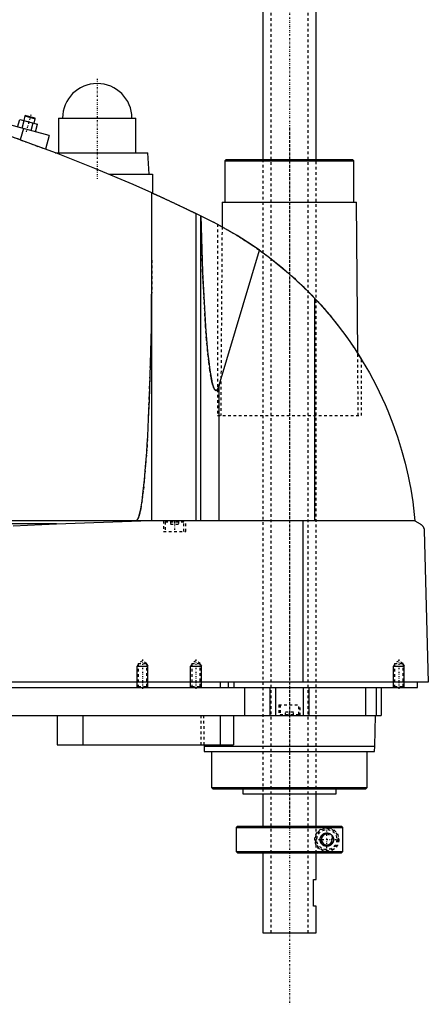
# Model space of a CAD drawing. Extents: x -168 to 702, y -1 to 861.
# Tile 8 of 9: x 549 to 702, y 272 to 641. Entities that reach past the tile are written whole.
import ezdxf

# ---------------------------------------------------------------- set-up
doc = ezdxf.new("R2010")
doc.units = 0
doc.linetypes.add('CENTER', pattern=[1.5, 0.45, -0.5, 0.05, -0.5])
doc.linetypes.add('DASHED', pattern=[2, 1, -1])
for name, color, linetype in [('AM_0', 7, 'CONTINUOUS'), ('AM_10', 7, 'CONTINUOUS'), ('AM_3', 7, 'DASHED'), ('AM_7', 7, 'CENTER')]:
    doc.layers.add(name, color=color, linetype=linetype)

msp = doc.modelspace()

# ---------------------------------------------------------------- linework, layer by layer
at = {"layer": 'AM_0', "color": 7, "linetype": 'CONTINUOUS'}
for p, q in [((640, 823), (640, 589)), ((660, 589), (660, 823)), ((560, 598), (453.75, 626.47)), ((551.24, 605.52), (550.93, 605.35)), ((551.24, 605.52), (554.62, 604.62)), ((548.2, 601.16), (548.98, 604.06)), ((548.98, 604.06), (555.67, 602.27)), ((549.88, 600.71), (550.65, 603.61)), ((550.93, 605.35), (550.48, 603.66)), ((550.93, 605.35), (554.8, 604.31)), ((553.22, 599.82), (554, 602.71)), ((554.34, 602.62), (554.8, 604.31)), ((554.8, 604.31), (554.62, 604.62)), ((554.89, 599.37), (555.67, 602.27)), ((563.5, 604.5), (563.5, 591.5)), ((563.5, 604.5), (592.5, 604.5)), ((592.5, 591.5), (592.5, 604.5)), ((550.34, 600.59), (549.21, 596.36)), ((560, 598), (558.62, 592.86)), ((562.27, 591.5), (597, 591.5)), ((597.5, 583.5), (597, 591.5)), ((626.33, 589), (625.83, 588.5)), ((625.83, 588.5), (625.83, 573)), ((625.83, 588.5), (674.17, 588.5)), ((626.33, 589), (673.67, 589)), ((674.17, 588.5), (673.67, 589)), ((674.17, 573), (674.17, 588.5)), ((582.43, 583.5), (598.65, 583.5)), ((598.65, 583.5), (598.65, 576.44)), ((598.5, 453.55), (598.5, 576.51)), ((624.83, 573), (624.76, 563.77)), ((624.83, 573), (675.17, 573)), ((675.58, 516.27), (675.17, 573)), ((615.04, 453.55), (615.04, 568.71)), ((615.04, 568.71), (621.5, 565.5)), ((616.82, 453.55), (616.82, 567.84)), ((623, 564.72), (624.76, 563.77)), ((623.7, 504.43), (638.83, 554.95)), ((659.54, 453.55), (659.54, 536.88)), ((675.58, 516.26), (677, 514)), ((623.7, 453.55), (623.7, 504.43)), ((697, 453.55), (305.5, 453.55)), ((562.76, 452.35), (352.3, 452.35)), ((562.76, 452.35), (594.4, 453.55)), ((655.15, 393), (655.15, 453.55)), ((697, 453.55), (699, 452.35)), ((700.5, 449.85), (702, 393)), ((702, 393), (300.5, 393)), ((624, 393), (624, 391)), ((627, 393), (627, 391)), ((629.15, 393), (629.15, 391)), ((698, 391), (698, 393)), ((344, 391), (698, 391)), ((633.21, 391), (633.21, 380.5)), ((642.7, 391), (642.7, 380.5)), ((644.81, 391), (644.81, 380.5)), ((655.19, 391), (655.19, 380.5)), ((657.3, 391), (657.3, 380.5)), ((678.5, 391), (678.5, 380.5)), ((682.5, 391), (682.5, 380.5)), ((684.3, 391), (684.3, 380.5)), ((488, 380.5), (684.3, 380.5)), ((563, 380.5), (563, 369.5)), ((572.56, 380.5), (572.56, 369.5)), ((624, 380.5), (624, 369.5)), ((629, 380.5), (629, 369.5)), ((682, 369), (682.17, 380.5)), ((563, 369.5), (629, 369.5)), ((617.99, 369.5), (618, 369)), ((618, 369), (618.1, 367)), ((618, 369), (682, 369)), ((618.1, 367), (681.9, 367)), ((620.83, 367), (620.83, 353.5)), ((679.17, 353.5), (679.17, 367)), ((681.9, 367), (682, 369)), ((620.83, 353.5), (621.33, 353)), ((620.83, 353.5), (679.17, 353.5)), ((621.33, 353), (678.67, 353)), ((632.5, 353), (632.5, 351.2)), ((632.5, 351.2), (667.5, 351.2)), ((640, 351.2), (640, 339)), ((660, 339), (660, 351.2)), ((667.5, 351.2), (667.5, 353)), ((678.67, 353), (679.17, 353.5)), ((630.5, 339), (630, 338.5)), ((630, 338.5), (630, 329.5)), ((630, 338.5), (669.99, 338.5)), ((630.5, 339), (669.49, 339)), ((669.99, 338.5), (669.49, 339)), ((669.99, 329.5), (669.99, 338.5)), ((630, 329.5), (630.5, 329)), ((630, 329.5), (669.99, 329.5)), ((630.5, 329), (669.49, 329)), ((640, 329), (640, 299)), ((660, 319), (660, 329)), ((669.49, 329), (669.99, 329.5)), ((659, 309), (659, 319)), ((659, 319), (660, 319)), ((660, 309), (659, 309)), ((660, 299), (660, 309)), ((640, 299), (660, 299))]:
    msp.add_line(p, q, dxfattribs=at)
for points in [[(555.5, 594, 0), (543.04, 598.59, 0), (517.78, 606.77, 0), (492.11, 613.6, 0), (479.16, 616.5, 0)], [(598.5, 576.51, 0), (591.43, 579.65, 0), (577.17, 585.67, 0), (562.76, 591.32, 0), (555.5, 594, 0)], [(598.5, 576.51, 0), (598.5, 576.51, 0), (598.51, 576.5, 0), (598.52, 576.5, 0), (598.53, 576.49, 0), (598.54, 576.49, 0), (598.56, 576.48, 0), (598.59, 576.46, 0), (598.63, 576.45, 0), (598.67, 576.43, 0), (598.73, 576.4, 0), (598.75, 576.39, 0), (598.78, 576.38, 0), (598.85, 576.35, 0), (598.91, 576.32, 0), (598.99, 576.28, 0), (599.07, 576.25, 0), (599.16, 576.21, 0), (599.21, 576.19, 0), (599.25, 576.16, 0), (599.35, 576.12, 0), (599.46, 576.07, 0), (599.51, 576.05, 0), (599.57, 576.02, 0), (599.68, 575.97, 0), (599.8, 575.92, 0), (599.86, 575.89, 0), (599.93, 575.86, 0), (600.05, 575.8, 0), (600.19, 575.74, 0), (600.32, 575.68, 0), (600.46, 575.61, 0), (600.6, 575.55, 0), (600.68, 575.52, 0), (600.75, 575.48, 0), (600.9, 575.41, 0), (601.05, 575.34, 0), (601.21, 575.27, 0), (601.37, 575.2, 0), (601.53, 575.12, 0), (601.62, 575.09, 0), (601.7, 575.05, 0), (601.87, 574.97, 0), (602.05, 574.89, 0), (602.23, 574.8, 0), (602.41, 574.72, 0), (602.6, 574.63, 0), (602.7, 574.59, 0), (602.79, 574.54, 0), (602.98, 574.45, 0), (603.18, 574.36, 0), (603.38, 574.27, 0), (603.58, 574.18, 0), (603.78, 574.08, 0), (603.88, 574.04, 0), (603.99, 573.99, 0), (604.19, 573.89, 0), (604.4, 573.8, 0), (604.61, 573.7, 0), (604.82, 573.6, 0), (605.03, 573.5, 0), (605.13, 573.46, 0), (605.24, 573.41, 0), (605.45, 573.31, 0), (605.66, 573.21, 0), (605.76, 573.16, 0), (605.87, 573.11, 0), (606.08, 573.01, 0), (606.29, 572.91, 0), (606.39, 572.86, 0), (606.5, 572.82, 0), (606.7, 572.72, 0), (606.91, 572.62, 0), (607.11, 572.53, 0), (607.32, 572.43, 0), (607.52, 572.33, 0), (607.63, 572.28, 0), (607.73, 572.23, 0), (607.94, 572.13, 0), (608.15, 572.04, 0), (608.36, 571.94, 0), (608.57, 571.84, 0), (608.78, 571.74, 0), (608.88, 571.69, 0), (608.99, 571.64, 0), (609.2, 571.54, 0), (609.41, 571.44, 0), (609.61, 571.34, 0), (609.82, 571.24, 0), (610.02, 571.14, 0), (610.13, 571.09, 0), (610.23, 571.04, 0), (610.43, 570.95, 0), (610.63, 570.85, 0), (610.83, 570.76, 0), (611.02, 570.66, 0), (611.21, 570.57, 0), (611.31, 570.53, 0), (611.4, 570.48, 0), (611.59, 570.39, 0), (611.77, 570.3, 0), (611.95, 570.22, 0), (612.13, 570.13, 0), (612.3, 570.05, 0), (612.38, 570.01, 0), (612.47, 569.97, 0), (612.63, 569.89, 0), (612.79, 569.81, 0), (612.87, 569.77, 0), (612.95, 569.73, 0), (613.1, 569.66, 0), (613.24, 569.59, 0), (613.32, 569.55, 0), (613.39, 569.52, 0), (613.53, 569.45, 0), (613.67, 569.38, 0), (613.81, 569.32, 0), (613.94, 569.25, 0), (614.07, 569.19, 0), (614.13, 569.16, 0), (614.19, 569.13, 0), (614.31, 569.07, 0), (614.42, 569.01, 0), (614.53, 568.96, 0), (614.64, 568.91, 0), (614.74, 568.86, 0), (614.79, 568.84, 0), (614.83, 568.82, 0), (614.92, 568.77, 0), (615, 568.73, 0), (615.04, 568.71, 0)], [(616.84, 567.83, 0), (617.47, 546.89, 0), (618.57, 526.37, 0), (618.94, 521.5, 0), (619.34, 517.13, 0), (619.54, 515.14, 0), (619.75, 513.29, 0), (620.19, 510, 0), (620.63, 507.28, 0), (620.9, 505.97, 0), (620.98, 505.63, 0), (621.06, 505.31, 0), (621.09, 505.15, 0), (621.13, 505, 0), (621.21, 504.72, 0), (621.29, 504.45, 0), (621.37, 504.19, 0), (621.45, 503.96, 0), (621.52, 503.74, 0), (621.56, 503.63, 0), (621.6, 503.53, 0), (621.68, 503.35, 0), (621.76, 503.18, 0), (621.84, 503.03, 0), (621.92, 502.89, 0), (621.97, 502.82, 0), (621.98, 502.8, 0), (621.99, 502.79, 0), (622, 502.78, 0), (622.01, 502.77, 0), (622.02, 502.75, 0), (622.03, 502.73, 0), (622.04, 502.72, 0), (622.05, 502.72, 0), (622.06, 502.7, 0), (622.07, 502.68, 0), (622.08, 502.68, 0), (622.09, 502.67, 0), (622.1, 502.65, 0), (622.11, 502.64, 0), (622.13, 502.63, 0), (622.14, 502.61, 0), (622.15, 502.6, 0), (622.16, 502.59, 0), (622.16, 502.59, 0), (622.18, 502.58, 0), (622.19, 502.56, 0), (622.2, 502.55, 0), (622.22, 502.54, 0), (622.23, 502.53, 0), (622.24, 502.53, 0), (622.24, 502.52, 0), (622.26, 502.51, 0), (622.27, 502.51, 0), (622.28, 502.5, 0), (622.28, 502.5, 0), (622.3, 502.49, 0), (622.31, 502.48, 0), (622.32, 502.48, 0), (622.32, 502.48, 0), (622.34, 502.47, 0), (622.35, 502.47, 0), (622.36, 502.46, 0), (622.38, 502.46, 0), (622.39, 502.45, 0), (622.4, 502.45, 0), (622.4, 502.45, 0), (622.42, 502.44, 0), (622.43, 502.44, 0), (622.44, 502.44, 0), (622.46, 502.44, 0), (622.47, 502.44, 0), (622.48, 502.44, 0), (622.48, 502.44, 0), (622.5, 502.44, 0), (622.51, 502.44, 0), (622.52, 502.44, 0), (622.52, 502.44, 0), (622.54, 502.44, 0), (622.55, 502.44, 0), (622.56, 502.44, 0), (622.56, 502.44, 0), (622.58, 502.44, 0), (622.59, 502.45, 0), (622.6, 502.45, 0), (622.62, 502.45, 0), (622.63, 502.46, 0), (622.64, 502.46, 0), (622.64, 502.46, 0), (622.66, 502.47, 0), (622.67, 502.47, 0), (622.68, 502.48, 0), (622.7, 502.49, 0), (622.71, 502.49, 0), (622.72, 502.5, 0), (622.72, 502.5, 0), (622.74, 502.51, 0), (622.75, 502.52, 0), (622.76, 502.53, 0), (622.78, 502.54, 0), (622.79, 502.55, 0), (622.8, 502.55, 0), (622.8, 502.56, 0), (622.82, 502.57, 0), (622.83, 502.58, 0), (622.84, 502.59, 0), (622.86, 502.61, 0), (622.87, 502.62, 0), (622.88, 502.63, 0), (622.88, 502.63, 0), (622.9, 502.65, 0), (622.91, 502.66, 0), (622.92, 502.68, 0), (622.94, 502.69, 0), (622.95, 502.71, 0), (622.96, 502.72, 0), (622.96, 502.72, 0), (622.97, 502.74, 0), (622.99, 502.76, 0), (622.99, 502.77, 0), (623, 502.78, 0), (623.01, 502.8, 0), (623.03, 502.81, 0), (623.03, 502.82, 0), (623.04, 502.83, 0), (623.05, 502.85, 0), (623.07, 502.87, 0), (623.11, 502.95, 0), (623.19, 503.09, 0), (623.27, 503.25, 0), (623.35, 503.42, 0), (623.43, 503.62, 0), (623.47, 503.72, 0), (623.51, 503.83, 0), (623.59, 504.05, 0), (623.67, 504.3, 0), (623.7, 504.43, 0)], [(638.83, 554.95, 0), (636.05, 556.88, 0), (630.36, 560.54, 0), (624.49, 563.92, 0), (621.5, 565.5, 0)], [(638.83, 554.95, 0), (642.52, 552.23, 0), (649.63, 546.42, 0), (656.34, 540.17, 0), (659.54, 536.88, 0)], [(592.5, 453.55, 0), (592.51, 453.55, 0), (592.52, 453.55, 0), (592.54, 453.55, 0), (592.54, 453.55, 0), (592.55, 453.55, 0), (592.57, 453.56, 0), (592.58, 453.56, 0), (592.59, 453.56, 0), (592.61, 453.57, 0), (592.62, 453.57, 0), (592.63, 453.57, 0), (592.64, 453.58, 0), (592.65, 453.58, 0), (592.67, 453.59, 0), (592.68, 453.59, 0), (592.7, 453.6, 0), (592.71, 453.61, 0), (592.72, 453.61, 0), (592.73, 453.62, 0), (592.74, 453.63, 0), (592.75, 453.64, 0), (592.76, 453.64, 0), (592.77, 453.65, 0), (592.78, 453.66, 0), (592.8, 453.67, 0), (592.81, 453.68, 0), (592.81, 453.68, 0), (592.83, 453.7, 0), (592.84, 453.71, 0), (592.86, 453.72, 0), (592.87, 453.74, 0), (592.89, 453.75, 0), (592.89, 453.76, 0), (592.9, 453.77, 0), (592.91, 453.78, 0), (592.93, 453.8, 0), (592.94, 453.82, 0), (592.96, 453.83, 0), (592.97, 453.85, 0), (592.98, 453.86, 0), (592.99, 453.87, 0), (593, 453.89, 0), (593.02, 453.91, 0), (593.03, 453.93, 0), (593.04, 453.95, 0), (593.06, 453.98, 0), (593.07, 453.99, 0), (593.07, 454, 0), (593.09, 454.02, 0), (593.1, 454.04, 0), (593.15, 454.13, 0), (593.24, 454.3, 0), (593.28, 454.39, 0), (593.33, 454.48, 0), (593.41, 454.69, 0), (593.5, 454.91, 0), (593.58, 455.16, 0), (593.67, 455.43, 0), (593.76, 455.72, 0), (593.8, 455.87, 0), (593.84, 456.02, 0), (593.93, 456.35, 0), (594.01, 456.7, 0), (594.05, 456.88, 0), (594.3, 458.08, 0), (594.8, 460.99, 0), (595.27, 464.6, 0), (595.72, 468.86, 0), (596.15, 473.75, 0), (596.55, 479.24, 0), (596.74, 482.19, 0), (596.92, 485.27, 0), (597.26, 491.8, 0), (597.56, 498.79, 0), (598.3, 526.02, 0), (598.5, 551.32, 0)], [(659.54, 536.88, 0), (661.41, 534.84, 0), (664.99, 530.74, 0), (668.3, 526.61, 0), (669.89, 524.51, 0), (671.45, 522.38, 0), (674.44, 518.03, 0), (677.27, 513.55, 0), (679.93, 508.97, 0), (682.42, 504.3, 0), (684.72, 499.54, 0), (685.8, 497.14, 0), (686.83, 494.73, 0), (688.74, 489.87, 0), (690.47, 484.97, 0), (691.99, 480.06, 0), (693.33, 475.15, 0), (694.47, 470.25, 0), (694.97, 467.82, 0), (695.42, 465.39, 0), (696.18, 460.59, 0), (696.77, 455.87, 0), (697, 453.55, 0)], [(546.52, 451.64, 0), (557.28, 452.16, 0), (562.76, 452.35, 0)], [(699, 452.35, 0), (699.06, 452.32, 0), (699.17, 452.25, 0), (699.27, 452.17, 0), (699.33, 452.13, 0), (699.38, 452.09, 0), (699.48, 452.01, 0), (699.58, 451.91, 0), (699.67, 451.82, 0), (699.77, 451.72, 0), (699.86, 451.61, 0), (699.9, 451.56, 0), (699.94, 451.5, 0), (700.02, 451.38, 0), (700.1, 451.25, 0), (700.18, 451.09, 0), (700.26, 450.93, 0), (700.3, 450.82, 0), (700.32, 450.79, 0), (700.33, 450.76, 0), (700.33, 450.74, 0), (700.34, 450.72, 0), (700.35, 450.69, 0), (700.36, 450.66, 0), (700.37, 450.64, 0), (700.37, 450.62, 0), (700.38, 450.59, 0), (700.39, 450.55, 0), (700.4, 450.54, 0), (700.4, 450.52, 0), (700.41, 450.48, 0), (700.42, 450.44, 0), (700.43, 450.4, 0), (700.44, 450.36, 0), (700.45, 450.32, 0), (700.45, 450.3, 0), (700.46, 450.28, 0), (700.46, 450.23, 0), (700.47, 450.18, 0), (700.48, 450.13, 0), (700.48, 450.08, 0), (700.49, 450.03, 0), (700.49, 450.01, 0), (700.49, 449.98, 0), (700.5, 449.93, 0), (700.5, 449.9, 0), (700.5, 449.89, 0), (700.5, 449.88, 0), (700.5, 449.88, 0), (700.5, 449.87, 0), (700.5, 449.86, 0), (700.5, 449.85, 0), (700.5, 449.85, 0)], [(661.5, 334, 0), (661.5, 334.01, 0), (661.5, 334.04, 0), (661.5, 334.07, 0), (661.5, 334.09, 0), (661.5, 334.1, 0), (661.5, 334.13, 0), (661.5, 334.16, 0), (661.51, 334.19, 0), (661.51, 334.22, 0), (661.51, 334.24, 0), (661.51, 334.26, 0), (661.52, 334.27, 0), (661.52, 334.3, 0), (661.52, 334.33, 0), (661.53, 334.36, 0), (661.53, 334.39, 0), (661.54, 334.42, 0), (661.54, 334.43, 0), (661.54, 334.45, 0), (661.55, 334.48, 0), (661.55, 334.5, 0), (661.55, 334.52, 0), (661.56, 334.53, 0), (661.56, 334.56, 0), (661.57, 334.59, 0), (661.57, 334.6, 0), (661.58, 334.62, 0), (661.59, 334.65, 0), (661.59, 334.68, 0), (661.6, 334.7, 0), (661.61, 334.73, 0), (661.62, 334.76, 0), (661.62, 334.77, 0), (661.63, 334.79, 0), (661.64, 334.82, 0), (661.65, 334.84, 0), (661.66, 334.87, 0), (661.67, 334.9, 0), (661.68, 334.92, 0), (661.68, 334.94, 0), (661.69, 334.95, 0), (661.7, 334.98, 0), (661.71, 335.01, 0), (661.72, 335.03, 0), (661.73, 335.06, 0), (661.75, 335.08, 0), (661.75, 335.1, 0), (661.76, 335.11, 0), (661.77, 335.13, 0), (661.79, 335.16, 0), (661.8, 335.19, 0), (661.81, 335.21, 0), (661.83, 335.23, 0), (661.83, 335.25, 0), (661.84, 335.26, 0), (661.85, 335.28, 0), (661.87, 335.31, 0), (661.88, 335.33, 0), (661.9, 335.35, 0), (661.91, 335.38, 0), (661.92, 335.39, 0), (661.93, 335.4, 0), (661.94, 335.42, 0), (661.96, 335.45, 0), (661.97, 335.46, 0), (662.02, 335.52, 0), (662.12, 335.64, 0), (662.22, 335.75, 0), (662.33, 335.86, 0), (662.44, 335.96, 0), (662.56, 336.05, 0), (662.62, 336.09, 0), (662.69, 336.13, 0), (662.81, 336.2, 0), (662.94, 336.27, 0), (663.01, 336.29, 0), (663.07, 336.32, 0), (663.21, 336.37, 0), (663.34, 336.41, 0), (663.41, 336.43, 0), (663.47, 336.44, 0), (663.6, 336.47, 0), (663.73, 336.49, 0), (663.86, 336.5, 0), (663.98, 336.5, 0), (664.11, 336.5, 0), (664.17, 336.49, 0), (664.23, 336.49, 0), (664.35, 336.47, 0), (664.48, 336.45, 0), (664.6, 336.43, 0), (664.72, 336.39, 0), (664.84, 336.35, 0), (664.9, 336.33, 0), (664.96, 336.31, 0), (665.08, 336.26, 0), (665.19, 336.2, 0), (665.3, 336.13, 0), (665.41, 336.06, 0), (665.51, 335.99, 0), (665.56, 335.95, 0), (665.61, 335.91, 0), (665.71, 335.82, 0), (665.8, 335.73, 0), (665.89, 335.64, 0), (665.97, 335.53, 0), (666.06, 335.42, 0), (666.1, 335.36, 0), (666.13, 335.3, 0), (666.21, 335.17, 0), (666.25, 335.09, 0), (666.26, 335.07, 0), (666.27, 335.05, 0), (666.28, 335.04, 0), (666.28, 335.02, 0), (666.29, 335, 0), (666.3, 334.98, 0), (666.31, 334.95, 0), (666.32, 334.93, 0), (666.33, 334.9, 0), (666.34, 334.89, 0), (666.34, 334.88, 0), (666.35, 334.85, 0), (666.36, 334.83, 0), (666.37, 334.8, 0), (666.38, 334.78, 0), (666.38, 334.75, 0), (666.39, 334.74, 0), (666.39, 334.73, 0), (666.4, 334.7, 0), (666.41, 334.68, 0), (666.41, 334.65, 0), (666.42, 334.62, 0), (666.43, 334.6, 0), (666.43, 334.58, 0), (666.43, 334.57, 0), (666.44, 334.54, 0), (666.45, 334.52, 0), (666.45, 334.5, 0), (666.45, 334.49, 0), (666.46, 334.46, 0), (666.46, 334.43, 0), (666.46, 334.42, 0), (666.47, 334.41, 0), (666.47, 334.38, 0), (666.48, 334.35, 0), (666.48, 334.32, 0), (666.48, 334.3, 0), (666.49, 334.27, 0), (666.49, 334.25, 0), (666.49, 334.24, 0), (666.49, 334.21, 0), (666.49, 334.18, 0), (666.5, 334.16, 0), (666.5, 334.13, 0), (666.5, 334.1, 0), (666.5, 334.09, 0), (666.5, 334.07, 0), (666.5, 334.04, 0), (666.5, 334.01, 0), (666.5, 334, 0), (666.5, 333.99, 0), (666.5, 333.96, 0), (666.5, 333.93, 0), (666.5, 333.91, 0), (666.5, 333.9, 0), (666.5, 333.87, 0), (666.5, 333.84, 0), (666.49, 333.82, 0), (666.49, 333.79, 0), (666.49, 333.76, 0), (666.49, 333.75, 0), (666.49, 333.73, 0), (666.48, 333.7, 0), (666.48, 333.68, 0), (666.48, 333.65, 0), (666.47, 333.62, 0), (666.47, 333.59, 0), (666.46, 333.58, 0), (666.46, 333.57, 0), (666.46, 333.54, 0), (666.45, 333.51, 0), (666.45, 333.5, 0), (666.45, 333.48, 0), (666.44, 333.46, 0), (666.43, 333.43, 0), (666.43, 333.42, 0), (666.43, 333.4, 0), (666.42, 333.38, 0), (666.41, 333.35, 0), (666.41, 333.32, 0), (666.4, 333.3, 0), (666.39, 333.27, 0), (666.39, 333.26, 0), (666.38, 333.25, 0), (666.38, 333.22, 0), (666.37, 333.2, 0), (666.36, 333.17, 0), (666.35, 333.15, 0), (666.34, 333.12, 0), (666.34, 333.11, 0), (666.33, 333.1, 0), (666.32, 333.07, 0), (666.31, 333.05, 0), (666.3, 333.02, 0), (666.29, 333, 0), (666.28, 332.98, 0), (666.28, 332.96, 0), (666.27, 332.95, 0), (666.26, 332.93, 0), (666.25, 332.91, 0), (666.21, 332.83, 0), (666.13, 332.7, 0), (666.1, 332.64, 0), (666.06, 332.58, 0), (665.97, 332.47, 0), (665.89, 332.36, 0), (665.8, 332.27, 0), (665.71, 332.18, 0), (665.61, 332.09, 0), (665.56, 332.05, 0), (665.51, 332.01, 0), (665.41, 331.94, 0), (665.3, 331.87, 0), (665.19, 331.8, 0), (665.08, 331.74, 0), (664.96, 331.69, 0), (664.9, 331.67, 0), (664.84, 331.65, 0), (664.72, 331.61, 0), (664.6, 331.57, 0), (664.48, 331.55, 0), (664.35, 331.53, 0), (664.23, 331.51, 0), (664.17, 331.51, 0), (664.11, 331.5, 0), (663.98, 331.5, 0), (663.86, 331.5, 0), (663.73, 331.51, 0), (663.6, 331.53, 0), (663.47, 331.56, 0), (663.41, 331.57, 0), (663.34, 331.59, 0), (663.21, 331.63, 0), (663.07, 331.68, 0), (663.01, 331.71, 0), (662.94, 331.73, 0), (662.81, 331.8, 0), (662.69, 331.87, 0), (662.62, 331.91, 0), (662.56, 331.95, 0), (662.44, 332.04, 0), (662.33, 332.14, 0), (662.22, 332.25, 0), (662.12, 332.36, 0), (662.02, 332.48, 0), (661.97, 332.54, 0), (661.96, 332.55, 0), (661.94, 332.58, 0), (661.93, 332.6, 0), (661.92, 332.61, 0), (661.91, 332.62, 0), (661.9, 332.65, 0), (661.88, 332.67, 0), (661.87, 332.69, 0), (661.85, 332.72, 0), (661.84, 332.74, 0), (661.83, 332.75, 0), (661.83, 332.77, 0), (661.81, 332.79, 0), (661.8, 332.81, 0), (661.79, 332.84, 0), (661.77, 332.87, 0), (661.76, 332.89, 0), (661.75, 332.9, 0), (661.75, 332.92, 0), (661.73, 332.94, 0), (661.72, 332.97, 0), (661.71, 332.99, 0), (661.7, 333.02, 0), (661.69, 333.05, 0), (661.68, 333.06, 0), (661.68, 333.08, 0), (661.67, 333.1, 0), (661.66, 333.13, 0), (661.65, 333.16, 0), (661.64, 333.18, 0), (661.63, 333.21, 0), (661.62, 333.23, 0), (661.62, 333.24, 0), (661.61, 333.27, 0), (661.6, 333.3, 0), (661.59, 333.32, 0), (661.59, 333.35, 0), (661.58, 333.38, 0), (661.57, 333.4, 0), (661.57, 333.41, 0), (661.56, 333.44, 0), (661.56, 333.47, 0), (661.55, 333.48, 0), (661.55, 333.5, 0), (661.55, 333.52, 0), (661.54, 333.55, 0), (661.54, 333.57, 0), (661.54, 333.58, 0), (661.53, 333.61, 0), (661.53, 333.64, 0), (661.52, 333.67, 0), (661.52, 333.7, 0), (661.52, 333.73, 0), (661.51, 333.74, 0), (661.51, 333.76, 0), (661.51, 333.78, 0), (661.51, 333.81, 0), (661.5, 333.84, 0), (661.5, 333.87, 0), (661.5, 333.9, 0), (661.5, 333.91, 0), (661.5, 333.93, 0), (661.5, 333.96, 0), (661.5, 333.99, 0), (661.5, 334, 0)]]:
    msp.add_polyline3d(points, dxfattribs=at)
msp.add_arc((578, 604.5), 13, 0, 180, dxfattribs=at)
at = {"layer": 'AM_10', "color": 7, "linetype": 'CONTINUOUS'}
for p, q in [((593.38, 399.66), (593, 399)), ((593, 391), (593, 399)), ((593, 399), (597, 399)), ((596.62, 399.66), (597, 399)), ((597, 391), (597, 399)), ((613.38, 399.66), (613, 399)), ((613, 391), (613, 399)), ((613, 399), (617, 399)), ((616.62, 399.66), (617, 399)), ((617, 391), (617, 399)), ((689.38, 399.66), (689, 399)), ((689, 391), (689, 399)), ((689, 399), (693, 399)), ((692.62, 399.66), (693, 399)), ((693, 391), (693, 399))]:
    msp.add_line(p, q, dxfattribs=at)
msp.add_arc((664, 334), 2.01, 75, 15, dxfattribs=at)
at = {"layer": 'AM_3', "color": 6, "linetype": 'DASHED'}
for p, q in [((643, 834), (643, 299)), ((657, 299), (657, 834)), ((549.21, 596.36), (558.62, 592.86)), ((640, 589), (640, 351.2)), ((660, 351.2), (660, 589)), ((623, 564.72), (623, 493)), ((624.76, 563.77), (624.25, 493)), ((675.75, 493), (675.58, 516.27)), ((677, 493), (677, 514)), ((623, 493), (677, 493)), ((602.85, 453.55), (602.85, 449.55)), ((603.9, 453.55), (603.5, 453.15)), ((603.5, 453.15), (603.5, 449.55)), ((603.5, 453.15), (610.5, 453.15)), ((605.5, 453.55), (605.5, 452.3)), ((605.5, 452.3), (608.5, 452.3)), ((607, 453.55), (607, 452.3)), ((608.5, 453.55), (608.5, 452.3)), ((610.5, 453.15), (610.1, 453.55)), ((610.5, 449.55), (610.5, 453.15)), ((611.15, 449.55), (611.15, 453.55)), ((602.85, 449.55), (611.15, 449.55)), ((595, 401), (593.38, 400.06)), ((593.38, 400.06), (593.38, 391.38)), ((593.38, 400.06), (596.62, 400.06)), ((596.62, 400.06), (595, 401)), ((596.62, 391.38), (596.62, 400.06)), ((615, 401), (613.38, 400.06)), ((613.38, 400.06), (613.38, 391.38)), ((613.38, 400.06), (616.62, 400.06)), ((616.62, 400.06), (615, 401)), ((616.62, 391.38), (616.62, 400.06)), ((691, 401), (689.38, 400.06)), ((689.38, 400.06), (689.38, 391.38)), ((689.38, 400.06), (692.62, 400.06)), ((692.62, 400.06), (691, 401)), ((692.62, 391.38), (692.62, 400.06)), ((593.38, 391.38), (593, 391)), ((593.38, 391.38), (596.62, 391.38)), ((597, 391), (596.62, 391.38)), ((613.38, 391.38), (613, 391)), ((613.38, 391.38), (616.62, 391.38)), ((617, 391), (616.62, 391.38)), ((689.38, 391.38), (689, 391)), ((689.38, 391.38), (692.62, 391.38)), ((693, 391), (692.62, 391.38)), ((678.5, 391), (678.5, 380.5)), ((646, 384.5), (646, 380.5)), ((646, 384.5), (654, 384.5)), ((646.5, 384.5), (646.5, 380.9)), ((653.5, 380.9), (653.5, 384.5)), ((654, 380.5), (654, 384.5)), ((616.85, 380.5), (616.85, 369.5)), ((617.83, 380.5), (617.99, 369.5)), ((646.5, 380.9), (646.9, 380.5)), ((646.5, 380.9), (653.5, 380.9)), ((648.5, 380.5), (648.5, 381.75)), ((651.5, 381.75), (648.5, 381.75)), ((650, 380.5), (650, 381.75)), ((651.5, 380.5), (651.5, 381.75)), ((653.1, 380.5), (653.5, 380.9)), ((659.97, 329), (659.97, 339)), ((660, 329), (660, 339)), ((662, 335.15), (664, 336.31)), ((664, 336.31), (666, 335.15)), ((669.49, 339), (669.61, 338.88)), ((669.86, 338.63), (669.99, 338.5)), ((662, 332.85), (662, 335.15)), ((664, 331.69), (662, 332.85)), ((666, 332.85), (664, 331.69)), ((666, 335.15), (666, 332.85)), ((669.61, 329.12), (669.49, 329)), ((669.99, 329.5), (669.73, 329.25))]:
    msp.add_line(p, q, dxfattribs=at)
for points in [[(623.7, 504.43, 0), (623.67, 504.3, 0), (623.59, 504.05, 0), (623.51, 503.83, 0), (623.47, 503.72, 0), (623.43, 503.62, 0), (623.35, 503.42, 0), (623.27, 503.25, 0), (623.19, 503.09, 0), (623.11, 502.95, 0), (623.03, 502.82, 0), (622.99, 502.77, 0), (622.99, 502.76, 0), (622.97, 502.74, 0), (622.96, 502.72, 0), (622.96, 502.72, 0), (622.95, 502.71, 0), (622.94, 502.69, 0), (622.92, 502.68, 0), (622.91, 502.66, 0), (622.9, 502.65, 0), (622.88, 502.63, 0), (622.88, 502.63, 0), (622.87, 502.62, 0), (622.86, 502.61, 0), (622.84, 502.59, 0), (622.83, 502.58, 0), (622.82, 502.57, 0), (622.8, 502.56, 0), (622.8, 502.55, 0), (622.79, 502.55, 0), (622.78, 502.54, 0), (622.76, 502.53, 0), (622.75, 502.52, 0), (622.74, 502.51, 0), (622.72, 502.5, 0), (622.72, 502.5, 0), (622.71, 502.49, 0), (622.7, 502.49, 0), (622.68, 502.48, 0), (622.67, 502.47, 0), (622.66, 502.47, 0), (622.64, 502.46, 0), (622.64, 502.46, 0), (622.63, 502.46, 0), (622.62, 502.45, 0), (622.6, 502.45, 0), (622.59, 502.45, 0), (622.58, 502.44, 0), (622.56, 502.44, 0), (622.56, 502.44, 0), (622.55, 502.44, 0), (622.54, 502.44, 0), (622.52, 502.44, 0), (622.52, 502.44, 0), (622.51, 502.44, 0), (622.5, 502.44, 0), (622.48, 502.44, 0), (622.48, 502.44, 0), (622.47, 502.44, 0), (622.46, 502.44, 0), (622.44, 502.44, 0), (622.43, 502.44, 0), (622.42, 502.44, 0), (622.4, 502.45, 0), (622.4, 502.45, 0), (622.39, 502.45, 0), (622.38, 502.46, 0), (622.36, 502.46, 0), (622.35, 502.47, 0), (622.34, 502.47, 0), (622.32, 502.48, 0), (622.32, 502.48, 0), (622.31, 502.48, 0), (622.3, 502.49, 0), (622.28, 502.5, 0), (622.28, 502.5, 0), (622.27, 502.51, 0), (622.26, 502.51, 0), (622.24, 502.52, 0), (622.24, 502.53, 0), (622.23, 502.53, 0), (622.22, 502.54, 0), (622.2, 502.55, 0), (622.19, 502.56, 0), (622.18, 502.58, 0), (622.16, 502.59, 0), (622.16, 502.59, 0), (622.15, 502.6, 0), (622.14, 502.61, 0), (622.13, 502.63, 0), (622.11, 502.64, 0), (622.1, 502.65, 0), (622.09, 502.67, 0), (622.08, 502.68, 0), (622.07, 502.68, 0), (622.06, 502.7, 0), (622.05, 502.72, 0), (622.04, 502.72, 0), (622.03, 502.73, 0), (622.02, 502.75, 0), (622.01, 502.77, 0), (622, 502.78, 0), (621.99, 502.79, 0), (621.98, 502.8, 0), (621.97, 502.82, 0), (621.92, 502.89, 0), (621.84, 503.03, 0), (621.76, 503.18, 0), (621.68, 503.35, 0), (621.6, 503.53, 0), (621.56, 503.63, 0), (621.52, 503.74, 0), (621.45, 503.96, 0), (621.37, 504.19, 0), (621.29, 504.45, 0), (621.21, 504.72, 0), (621.13, 505, 0), (621.09, 505.15, 0), (621.06, 505.31, 0), (620.98, 505.63, 0), (620.9, 505.97, 0), (620.63, 507.28, 0), (620.19, 510, 0), (619.75, 513.29, 0), (619.54, 515.14, 0), (619.34, 517.13, 0), (618.94, 521.5, 0), (618.57, 526.37, 0), (617.47, 546.89, 0), (616.84, 567.83, 0)], [(624.76, 563.77, 0), (624.9, 563.7, 0), (625.19, 563.54, 0), (625.49, 563.37, 0), (625.65, 563.28, 0), (625.82, 563.19, 0), (626.16, 562.99, 0), (626.52, 562.79, 0), (626.9, 562.58, 0), (627.28, 562.36, 0), (627.69, 562.12, 0), (627.89, 562.01, 0), (628.1, 561.88, 0), (628.53, 561.63, 0), (628.97, 561.38, 0), (629.41, 561.11, 0), (629.86, 560.84, 0), (630.32, 560.56, 0), (630.56, 560.42, 0), (630.79, 560.27, 0), (631.28, 559.98, 0), (631.77, 559.67, 0), (632.02, 559.51, 0), (632.27, 559.35, 0), (632.79, 559.03, 0), (633.31, 558.69, 0), (633.58, 558.52, 0), (633.85, 558.34, 0), (634.39, 557.99, 0), (634.95, 557.62, 0), (635.51, 557.25, 0), (636.07, 556.87, 0), (636.65, 556.48, 0), (636.94, 556.28, 0), (637.23, 556.08, 0), (637.81, 555.67, 0), (638.4, 555.26, 0), (638.99, 554.84, 0), (639.59, 554.41, 0), (640.19, 553.97, 0), (640.49, 553.75, 0), (640.79, 553.53, 0), (641.39, 553.08, 0), (642, 552.63, 0), (642.6, 552.17, 0), (643.2, 551.71, 0), (643.8, 551.24, 0), (644.1, 551, 0), (644.4, 550.77, 0), (645, 550.29, 0), (645.6, 549.81, 0), (646.19, 549.33, 0), (646.78, 548.85, 0), (647.36, 548.36, 0), (647.65, 548.12, 0), (647.94, 547.88, 0), (648.51, 547.39, 0), (649.08, 546.9, 0), (649.64, 546.42, 0), (650.19, 545.93, 0), (650.74, 545.44, 0), (651.02, 545.2, 0), (651.29, 544.95, 0), (651.84, 544.45, 0), (652.4, 543.94, 0), (652.67, 543.69, 0), (652.95, 543.43, 0), (653.5, 542.92, 0), (654.05, 542.39, 0), (654.33, 542.13, 0), (654.6, 541.87, 0), (655.15, 541.34, 0), (655.69, 540.81, 0), (656.24, 540.27, 0), (656.78, 539.73, 0), (657.32, 539.19, 0), (657.58, 538.91, 0), (657.85, 538.64, 0), (658.38, 538.09, 0), (658.91, 537.54, 0), (659.44, 536.99, 0), (659.96, 536.43, 0), (660.47, 535.88, 0), (660.73, 535.6, 0), (660.98, 535.32, 0), (661.49, 534.76, 0), (661.99, 534.21, 0), (662.48, 533.65, 0), (662.97, 533.09, 0), (663.45, 532.54, 0), (663.69, 532.26, 0), (663.93, 531.98, 0), (664.4, 531.43, 0), (664.87, 530.88, 0), (665.33, 530.33, 0), (665.78, 529.78, 0), (666.22, 529.23, 0), (666.44, 528.96, 0), (666.66, 528.69, 0), (667.09, 528.15, 0), (667.51, 527.62, 0), (667.93, 527.09, 0), (668.34, 526.57, 0), (668.74, 526.05, 0), (668.93, 525.79, 0), (669.13, 525.53, 0), (669.51, 525.02, 0), (669.89, 524.52, 0), (670.07, 524.27, 0), (670.26, 524.02, 0), (670.61, 523.54, 0), (670.97, 523.05, 0), (671.14, 522.81, 0), (671.32, 522.56, 0), (671.67, 522.08, 0), (672.01, 521.59, 0), (672.35, 521.11, 0), (672.68, 520.64, 0), (673, 520.17, 0), (673.16, 519.94, 0), (673.32, 519.71, 0), (673.62, 519.25, 0), (673.92, 518.81, 0), (674.21, 518.38, 0), (674.49, 517.96, 0), (674.75, 517.55, 0), (674.88, 517.36, 0), (675, 517.16, 0), (675.25, 516.79, 0), (675.47, 516.44, 0), (675.58, 516.26, 0)], [(598.5, 551.32, 0), (598.3, 526.02, 0), (596.74, 482.19, 0), (595.27, 464.6, 0), (594.8, 460.99, 0), (594.3, 458.08, 0), (594.05, 456.88, 0), (594.01, 456.7, 0), (593.93, 456.35, 0), (593.84, 456.02, 0), (593.8, 455.87, 0), (593.76, 455.72, 0), (593.67, 455.43, 0), (593.58, 455.16, 0), (593.5, 454.91, 0), (593.41, 454.69, 0), (593.33, 454.48, 0), (593.28, 454.39, 0), (593.24, 454.3, 0), (593.15, 454.13, 0), (593.07, 453.99, 0), (593.02, 453.91, 0), (593, 453.89, 0), (592.99, 453.87, 0), (592.98, 453.86, 0), (592.97, 453.85, 0), (592.96, 453.83, 0), (592.94, 453.82, 0), (592.93, 453.8, 0), (592.91, 453.78, 0), (592.9, 453.77, 0), (592.89, 453.76, 0), (592.89, 453.75, 0), (592.87, 453.74, 0), (592.86, 453.72, 0), (592.84, 453.71, 0), (592.83, 453.7, 0), (592.81, 453.68, 0), (592.81, 453.68, 0), (592.8, 453.67, 0), (592.78, 453.66, 0), (592.77, 453.65, 0), (592.76, 453.64, 0), (592.75, 453.64, 0), (592.74, 453.63, 0), (592.73, 453.62, 0), (592.72, 453.61, 0), (592.71, 453.61, 0), (592.7, 453.6, 0), (592.68, 453.59, 0), (592.67, 453.59, 0), (592.65, 453.58, 0), (592.64, 453.58, 0), (592.63, 453.57, 0), (592.62, 453.57, 0), (592.61, 453.57, 0), (592.59, 453.56, 0), (592.58, 453.56, 0), (592.57, 453.56, 0), (592.55, 453.55, 0), (592.54, 453.55, 0), (592.54, 453.55, 0), (592.52, 453.55, 0), (592.51, 453.55, 0), (592.5, 453.55, 0)]]:
    msp.add_polyline3d(points, dxfattribs=at)
for radius in [4.5, 4.25, 3.75, 2.5]:
    msp.add_circle((664, 334), radius, dxfattribs=at)
msp.add_arc((376.43, 127.17), 500, 69.7837, 80.111, dxfattribs=at)
at = {"layer": 'AM_7', "color": 4, "linetype": 'CENTER'}
for p, q in [((650, 860.75), (650, 272.25)), ((578, 619.2), (578, 581.8)), ((553.13, 605.81), (551.26, 598.84)), ((564.35, 604.5), (591.65, 604.5)), ((650, 600.89), (650, 339.31)), ((607, 453.75), (607, 449.35)), ((595, 401.5), (595, 390.5)), ((615, 401.5), (615, 390.5)), ((691, 401.5), (691, 390.5)), ((664, 329.27), (664, 338.73)), ((659.27, 334), (668.73, 334))]:
    msp.add_line(p, q, dxfattribs=at)

doc.saveas('drawing.dxf')
